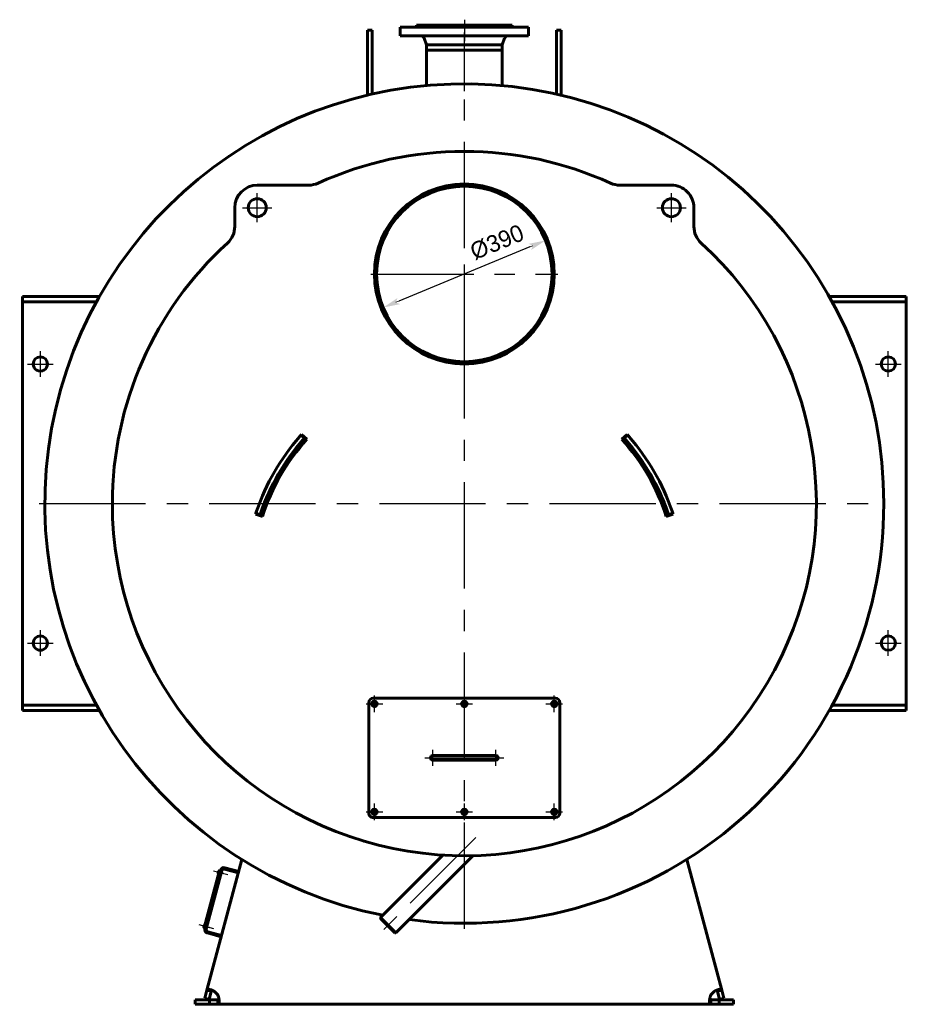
# Model space of a CAD drawing. Header units: millimetres. Extents: x 0 to 4827, y -183 to 841.
# Tile 5 of 6: x 3473 to 3735, y -145 to 147. Entities that reach past the tile are written whole.
import ezdxf

# ---------------------------------------------------------------- set-up
doc = ezdxf.new("R2010")
doc.units = ezdxf.units.MM
for name, pattern in [('CENTER_per1_scale0.029528', [1.5, 0.9375, -0.1875, 0.1875, -0.1875]), ('CENTER_per1_scale0.163386', [8.3, 5.1875, -1.0375, 1.0375, -1.0375]), ('CENTER_per1_scale0.196850', [10, 6.25, -1.25, 1.25, -1.25]), ('CENTER_per1_scale0.236220', [12, 7.5, -1.5, 1.5, -1.5]), ('CENTER_per1_scale0.393701', [20, 12.5, -2.5, 2.5, -2.5]), ('CENTER_per1_scale0.629921', [32, 20, -4, 4, -4]), ('CENTER_per1_scale0.787402', [40, 25, -5, 5, -5]), ('CENTER_per25_scale0.992232', [50.405405, 31.503378, -6.300676, 6.300676, -6.300676]), ('CENTER_per3_scale0.690896', [35.097515, 21.935947, -4.387189, 4.387189, -4.387189]), ('CENTER_per3_scale0.754593', [38.333333, 23.958333, -4.791667, 4.791667, -4.791667]), ('CENTER_per6_scale0.869423', [44.166667, 27.604167, -5.520833, 5.520833, -5.520833]), ('CENTER_per8_scale0.959646', [48.75, 30.46875, -6.09375, 6.09375, -6.09375])]:
    doc.linetypes.add(name, pattern=pattern)
doc.styles.add('TextStyle_1', font='T-FLEX Type A.TTF', dxfattribs={"height": 5})
doc.dimstyles.new('DIM_ST_3', dxfattribs={"dimtxt": 5, "dimasz": 5, "dimexe": 0, "dimexo": 0, "dimgap": 1.25, "dimtad": 1, "dimlfac": 7.5, "dimrnd": 0.01, "dimdsep": 46, "dimtxsty": 'TextStyle_1', "dimblk": 'Arrow_3_C7_Status', "dimcen": 0.09, "dimclrd": 7, "dimclre": 7, "dimclrt": 7, "dimazin": 0, "dimtfac": 1, "dimtdec": 0, "dimtmove": 0, "dimatfit": 0, "dimldrblk": 'NONE', "dimfxl": 1, "dimtvp": 1, "dimtolj": 1, "dimarcsym": 0})

# ---------------------------------------------------------------- blocks, each defined once
blk = doc.blocks.new('Arrow_3_C7_Status')
at = {"color": 7, "linetype": 'Continuous', "lineweight": 0}
blk.add_line((-1, 0), (-0.8, 0), dxfattribs=at)
at = {"color": 7}
blk.add_solid([(-1, -0.2), (0, 0), (-0.8, 0), (-1, 0.2)], dxfattribs=at)
blk = doc.blocks.new('*D12')
at = {"color": 7, "lineweight": -2}
blk.add_line((19.41, 79.34), (-19.41, 63.32), dxfattribs=at)
at = {"layer": 'Defpoints', "color": 0}
for p in [(24.03, 81.25), (-19.41, 63.32)]:
    blk.add_point(p, dxfattribs=at)
at = {"color": 7, "lineweight": -2, "xscale": 5, "yscale": 5, "zscale": 5}
for p, rotation in [((24.03, 81.25), 22.42318221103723), ((-24.03, 61.42), 202.4231822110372)]:
    blk.add_blockref('Arrow_3_C7_Status', p, dxfattribs=dict(at, rotation=rotation))
at = {"color": 7, "insert": (9.69, 80.74), "char_height": 5, "attachment_point": 5, "rotation": 22.4232, "style": 'TextStyle_1'}
blk.add_mtext('\\A1;%%c390{\\H0.5x;\\S^ ;} ', dxfattribs=at)
blk = doc.blocks.new('_None')
blk = doc.blocks.new('Проекция_3')
at = {"color": 7, "linetype": 'CENTER_per1_scale0.029528', "lineweight": 25}
blk.add_line((0, 146.6667), (0, 143.1333), dxfattribs=at)
at = {"color": 7, "linetype": 'CENTER_per1_scale0.393701', "lineweight": 25}
blk.add_line((0, 146.2667), (0, 140.2667), dxfattribs=at)
at = {"color": 7, "linetype": 'Continuous', "lineweight": 60}
for p, q in [((-28.6667, 136.0808), (-28.6667, 143.6)), ((-27.3333, 143.6), (-28.6667, 143.6)), ((-27.3333, 136.0808), (-27.3333, 143.6)), ((-19, 144.4667), (-19, 144.4667)), ((-19, 144.4667), (-19, 141.9333)), ((-17.5537, 144.4667), (-19, 144.4667)), ((-19, 144.4667), (-19, 141.9333)), ((-17.5537, 144.4667), (19, 144.4667)), ((-14.3333, 144.6), (-14.3333, 144.6)), ((-14.3333, 144.6), (-14.3333, 144.4667)), ((-13.2423, 144.6), (-14.3333, 144.6)), ((-14.3333, 144.6), (-14.3333, 144.4667)), ((-14.1333, 145), (-14.1333, 145)), ((-14.1333, 145), (-14.1333, 144.8)), ((-13.0575, 145), (-14.1333, 145)), ((-14.1333, 145), (-14.1333, 144.8)), ((14.3333, 144.6), (-13.2423, 144.6)), ((14.1333, 145), (-13.0575, 145)), ((14.1333, 144.8), (14.1333, 145)), ((14.3333, 144.4667), (14.3333, 144.6)), ((19, 141.9333), (19, 144.4667)), ((27.3333, 136.0808), (27.3333, 143.6)), ((28.6667, 143.6), (27.3333, 143.6)), ((28.6667, 136.0808), (28.6667, 143.6)), ((-19, 141.9333), (-19, 141.9333)), ((-17.5537, 141.9333), (-19, 141.9333)), ((-17.5537, 141.9333), (19, 141.9333)), ((-11.9428, 141.2002), (-11.22, 139.2667)), ((-11.9428, 141.2002), (-11.22, 139.2667)), ((11.22, 139.2667), (11.9428, 141.2002)), ((-11.22, 139.2667), (-11.22, 137.6667)), ((-11.22, 139.2667), (-11.22, 139.2667)), ((-11.22, 139.2667), (-11.22, 137.6667)), ((-10.3659, 139.2667), (-11.22, 139.2667)), ((-11.22, 137.6667), (-11.22, 137.6667)), ((-10.3659, 137.6667), (-11.22, 137.6667)), ((-11.2, 127.1612), (-11.2, 137.6667)), ((-11.2, 127.1612), (-11.2, 137.6667)), ((11.22, 139.2667), (-10.3659, 139.2667)), ((11.22, 137.6667), (-10.3659, 137.6667)), ((11.2, 127.1612), (11.2, 137.6667)), ((11.22, 137.6667), (11.22, 139.2667)), ((-28.6667, 136.0808), (-28.6667, 124.3168)), ((-27.3333, 136.0808), (-27.3333, 124.625)), ((27.3333, 136.0808), (27.3333, 124.625)), ((28.6667, 136.0808), (28.6667, 124.3168)), ((-46.0816, 97.6493), (-61.3727, 97.6493)), ((-0.0023, 97.3333), (-0.0023, 98)), ((0.0023, 97.3333), (0.0023, 98)), ((61.3727, 97.6493), (46.0816, 97.6493)), ((-68.0393, 90.9826), (-68.0393, 85.4309)), ((68.0393, 85.4309), (68.0393, 90.9826)), ((-131, 64.6667), (-128.8234, 64.6667)), ((-131, 63.0667), (-131, 64.6667)), ((-108.1527, 64.6667), (-128.8234, 64.6667)), ((128.8234, 64.6667), (108.1527, 64.6667)), ((128.8234, 64.6667), (131, 64.6667)), ((131, 64.6667), (131, 63.0667)), ((-131, 61.4667), (-131, 63.0667)), ((-128.8234, 63.0667), (-131, 63.0667)), ((-131, -54.8), (-131, 61.4667)), ((-109.0445, 63.0667), (-128.8234, 63.0667)), ((128.8234, 63.0667), (109.0445, 63.0667)), ((131, 63.0667), (128.8234, 63.0667)), ((131, 61.4667), (131, 63.0667)), ((131, 61.4667), (131, -54.8)), ((-47.4066, 22.7311), (-48.3994, 23.6211)), ((-46.6354, 22.392), (-48.218, 23.8226)), ((48.218, 23.8226), (46.6354, 22.392)), ((47.4066, 22.7311), (48.3994, 23.6211)), ((-61.8584, 0.1967), (-59.8282, -0.4585)), ((-60.5075, 0.0397), (-61.7746, 0.4545)), ((59.8282, -0.4585), (61.8584, 0.1967)), ((60.5075, 0.0397), (61.7746, 0.4545)), ((-131, -54.8), (-131, -56.4)), ((-27, -54.3333), (27, -54.3333)), ((-27, -54.3333), (27, -54.3333)), ((131, -54.8), (131, -56.4)), ((-131, -56.4), (-128.8234, -56.4)), ((-131, -58), (-131, -56.4)), ((-128.8234, -58), (-131, -58)), ((-128.8234, -56.4), (-109.0445, -56.4)), ((-128.8234, -58), (-108.1527, -58)), ((-28.3333, -88.3333), (-28.3333, -55.6667)), ((-28.3333, -88.3333), (-28.3333, -55.6667)), ((28.3333, -55.6667), (28.3333, -88.3333)), ((28.3333, -55.6667), (28.3333, -88.3333)), ((108.1527, -58), (128.8234, -58)), ((109.0445, -56.4), (128.8234, -56.4)), ((128.8234, -56.4), (131, -56.4)), ((131, -58), (128.8234, -58)), ((131, -56.4), (131, -58)), ((-7.6667, -71.3333), (-9.3333, -71.3333)), ((-7.6667, -71.3333), (-9.3333, -71.3333)), ((-9.3333, -72.6667), (-7.6667, -72.6667)), ((-9.3333, -72.6667), (-7.6667, -72.6667)), ((7.6667, -71.3333), (-7.6667, -71.3333)), ((7.6667, -71.3333), (-7.6667, -71.3333)), ((-7.6667, -72.6667), (7.6667, -72.6667)), ((-7.6667, -72.6667), (7.6667, -72.6667)), ((9.3333, -71.3333), (7.6667, -71.3333)), ((9.3333, -71.3333), (7.6667, -71.3333)), ((7.6667, -72.6667), (9.3333, -72.6667)), ((7.6667, -72.6667), (9.3333, -72.6667)), ((27, -89.6667), (-27, -89.6667)), ((27, -89.6667), (-27, -89.6667)), ((-6.3598, -100.806), (-24.843, -119.2893)), ((-20.2893, -123.843), (2.5858, -100.968)), ((-76.2825, -140.7807), (-65.9152, -102.0894)), ((-71.0952, -104.9363), (-66.974, -106.0406)), ((-70.9917, -104.5499), (-66.8704, -105.6542)), ((65.9152, -102.0894), (76.2825, -140.7807)), ((-72.5902, -105.364), (-77.1454, -122.3643)), ((-76.9223, -122.5621), (-72.2981, -105.3042)), ((-76.8878, -122.4333), (-72.3326, -105.433)), ((-76.536, -122.6656), (-71.9117, -105.4077)), ((-72.9356, -106.1894), (-72.7527, -105.5068)), ((-72.879, -106.2873), (-72.8404, -106.2977)), ((-72.6161, -105.4606), (-72.6547, -105.4502)), ((-72.3326, -105.433), (-72.5902, -105.364)), ((-72.1395, -106.2577), (-71.7531, -106.3613)), ((-71.6427, -105.9491), (-72.0291, -105.8456)), ((-71.7531, -106.3613), (-71.6427, -105.9491)), ((-20.2893, -123.843), (-24.843, -119.2893)), ((-24.843, -119.2893), (-24.843, -119.5721)), ((-24.843, -119.5721), (-20.5721, -123.843)), ((-77.2147, -122.1593), (-77.0318, -121.4767)), ((-77.1582, -122.2573), (-77.1195, -122.2677)), ((-76.8878, -122.4333), (-77.1454, -122.3643)), ((-76.8952, -121.4305), (-76.9339, -121.4202)), ((-76.4186, -122.2277), (-76.0323, -122.3312)), ((-75.9218, -121.9191), (-76.3082, -121.8156)), ((-76.0323, -122.3312), (-75.9218, -121.9191)), ((-72.0468, -124.9728), (-76.1681, -123.8685)), ((-71.9433, -124.5864), (-76.0646, -123.4821)), ((-20.5721, -123.843), (-20.2893, -123.843)), ((-76.9289, -143.1928), (-76.2825, -140.7807)), ((-74.9946, -141.1257), (-76.2825, -140.7807)), ((-75.641, -143.5379), (-74.9946, -141.1257)), ((-74.9899, -141.1082), (-74.9946, -141.1257)), ((74.9946, -141.1257), (76.2825, -140.7807)), ((74.9946, -141.1257), (75.641, -143.5379)), ((76.2825, -140.7807), (76.9289, -143.1928)), ((-79.7333, -143.6667), (-75.5421, -143.6667)), ((-79.7333, -145), (-79.7333, -143.6667)), ((-79.7333, -145), (-75.5421, -145)), ((-75.641, -143.5379), (-76.9289, -143.1928)), ((-75.5421, -143.6667), (-73.0449, -143.6667)), ((-75.5421, -143.6667), (-75.5421, -145)), ((-75.5421, -145), (-73.0449, -145)), ((-73.0449, -143.6667), (-73.0449, -145)), ((73.0449, -145), (-73.0449, -145)), ((73.0449, -143.6667), (75.5421, -143.6667)), ((73.0449, -143.6667), (73.0449, -145)), ((73.0449, -145), (75.5421, -145)), ((79.7333, -143.6667), (75.5421, -143.6667)), ((75.5421, -143.6667), (75.5421, -145)), ((79.7333, -145), (75.5421, -145)), ((75.641, -143.5379), (76.9289, -143.1928)), ((79.7333, -143.6667), (79.7333, -145))]:
    blk.add_line(p, q, dxfattribs=at)
at = {"color": 7, "linetype": 'CENTER_per3_scale0.690896', "lineweight": 25}
blk.add_line((0, 125.4945), (0, 142.8669), dxfattribs=at)
at = {"color": 7, "linetype": 'CENTER_per25_scale0.992232', "lineweight": 25}
for p, q in [((0, -122.6667), (0, 129.3333)), ((-126, 3.3333), (126, 3.3333))]:
    blk.add_line(p, q, dxfattribs=at)
at = {"color": 7, "linetype": 'CENTER_per8_scale0.959646', "lineweight": 25}
for p, q in [((0, 43.6667), (0, 99)), ((-27.6667, 71.3333), (27.6667, 71.3333))]:
    blk.add_line(p, q, dxfattribs=at)
at = {"color": 7, "linetype": 'CENTER_per1_scale0.787402', "lineweight": 25}
for p, q in [((-61.3727, 86.6493), (-61.3727, 95.3159)), ((61.3727, 86.6493), (61.3727, 95.3159)), ((-65.706, 90.9826), (-57.0393, 90.9826)), ((57.0393, 90.9826), (65.706, 90.9826))]:
    blk.add_line(p, q, dxfattribs=at)
at = {"color": 7, "linetype": 'CENTER_per1_scale0.629921', "lineweight": 25}
for p, q in [((-125.6667, 40.8667), (-125.6667, 48.4667)), ((125.6667, 40.8667), (125.6667, 48.4667)), ((-129.4667, 44.6667), (-121.8667, 44.6667)), ((121.8667, 44.6667), (129.4667, 44.6667)), ((-125.6667, -41.8), (-125.6667, -34.2)), ((125.6667, -41.8), (125.6667, -34.2)), ((-129.4667, -38), (-121.8667, -38)), ((121.8667, -38), (129.4667, -38))]:
    blk.add_line(p, q, dxfattribs=at)
at = {"color": 7, "linetype": 'CENTER_per1_scale0.236220', "lineweight": 25}
for p, q in [((-26.6667, -58.4667), (-26.6667, -53.5333)), ((0, -58.4667), (0, -53.5333)), ((26.6667, -58.4667), (26.6667, -53.5333)), ((-29.1333, -56), (-24.2, -56)), ((-2.4667, -56), (2.4667, -56)), ((24.2, -56), (29.1333, -56)), ((-26.6667, -90.4667), (-26.6667, -85.5333)), ((0, -90.4667), (0, -85.5333)), ((26.6667, -90.4667), (26.6667, -85.5333)), ((-29.1333, -88), (-24.2, -88)), ((-2.4667, -88), (2.4667, -88)), ((24.2, -88), (29.1333, -88))]:
    blk.add_line(p, q, dxfattribs=at)
at = {"color": 7, "linetype": 'CENTER_per1_scale0.196850', "lineweight": 25}
for p, q in [((-9.3333, -74.3333), (-9.3333, -69.6667)), ((9.3333, -74.3333), (9.3333, -69.6667)), ((-11.6667, -72), (-7, -72)), ((7, -72), (11.6667, -72))]:
    blk.add_line(p, q, dxfattribs=at)
at = {"color": 7, "linetype": 'CENTER_per3_scale0.754593', "lineweight": 25}
blk.add_line((-9.3333, -72), (9.3333, -72), dxfattribs=at)
at = {"color": 7, "linetype": 'CENTER_per6_scale0.869423', "lineweight": 25}
blk.add_line((3.4554, -95.5446), (-23.8861, -122.8861), dxfattribs=at)
at = {"color": 7, "linetype": 'CENTER_per1_scale0.163386', "lineweight": 25}
for p, q in [((-74.3768, -105.4374), (-70.088, -106.5866)), ((-78.6559, -121.4074), (-74.3672, -122.5565))]:
    blk.add_line(p, q, dxfattribs=at)
at = {"color": 7, "lineweight": 60, "flags": 128}
for points in [[(-73.7067, -141.4708), (-73.8204, -141.3881), (-73.936, -141.3085), (-74.053, -141.2323), (-74.1743, -141.1574), (-74.2962, -141.0861), (-74.4181, -141.0187), (-74.5362, -140.9568), (-74.6535, -140.8987), (-74.7693, -140.8446), (-74.8868, -140.7929), (-75.002, -140.7456), (-75.1142, -140.7027), (-75.217, -140.6665), (-75.3166, -140.6344), (-75.4126, -140.6066), (-75.5072, -140.5825), (-75.5975, -140.563), (-75.6829, -140.5483), (-75.76, -140.5388), (-75.8323, -140.5337), (-75.8996, -140.5331), (-75.9635, -140.5374), (-76.0219, -140.5465), (-76.0747, -140.5605), (-76.1256, -140.5815), (-76.1699, -140.6084), (-76.2074, -140.6412), (-76.2393, -140.6813), (-76.2643, -140.7278), (-76.2825, -140.7807)], [(-74.7729, -140.8432), (-74.8069, -140.8565), (-74.8432, -140.8776), (-74.8766, -140.9044), (-74.9062, -140.9364), (-74.9337, -140.9759), (-74.9574, -141.0204), (-74.9777, -141.0708), (-74.9946, -141.1257)], [(-73.0449, -145), (-72.9935, -144.9966), (-72.9458, -144.9865), (-72.9018, -144.9693), (-72.8604, -144.9442), (-72.8227, -144.9115), (-72.7888, -144.8712), (-72.7597, -144.8249), (-72.7341, -144.7715), (-72.7119, -144.7111), (-72.6927, -144.6416), (-72.6772, -144.5649), (-72.6654, -144.4814), (-72.6576, -144.3978), (-72.653, -144.3086), (-72.6516, -144.2142), (-72.6534, -144.1119), (-72.6586, -144.0046), (-72.6672, -143.8928), (-72.6785, -143.7819), (-72.6929, -143.6674), (-72.7104, -143.55), (-72.7316, -143.4265), (-72.7562, -143.3005), (-72.7841, -143.1727), (-72.8172, -143.036), (-72.8541, -142.898), (-72.8948, -142.7596), (-72.9407, -142.6168), (-72.9908, -142.4745), (-73.0449, -142.3333)], [(73.0449, -142.3333), (72.9935, -142.4669), (72.9458, -142.6016), (72.9018, -142.7368), (72.8604, -142.8759), (72.8227, -143.0146), (72.7888, -143.1522), (72.7597, -143.2837), (72.7341, -143.4134), (72.7119, -143.5405), (72.6927, -143.6686), (72.6772, -143.7931), (72.6654, -143.9134), (72.6576, -144.0212), (72.653, -144.1248), (72.6516, -144.2236), (72.6534, -144.3202), (72.6586, -144.4113), (72.6672, -144.4965), (72.6785, -144.5723), (72.6929, -144.6423), (72.7104, -144.7063), (72.7316, -144.7656), (72.7562, -144.8184), (72.7841, -144.8644), (72.8172, -144.9057), (72.8541, -144.9395), (72.8948, -144.9657), (72.9407, -144.9849), (72.9908, -144.9962), (73.0449, -145)], [(76.2825, -140.7807), (76.266, -140.7319), (76.2438, -140.6885), (76.2159, -140.6504), (76.1809, -140.6168), (76.1395, -140.5889), (76.0918, -140.5666), (76.0395, -140.5505), (75.9813, -140.5395), (75.9173, -140.5338), (75.8452, -140.5332), (75.7671, -140.5381), (75.6834, -140.5483), (75.6006, -140.5624), (75.5133, -140.5811), (75.4218, -140.6041), (75.3234, -140.6324), (75.221, -140.6652), (75.1153, -140.7023), (75.0111, -140.742), (74.9043, -140.7855), (74.7954, -140.8328), (74.6816, -140.8853), (74.5663, -140.9416), (74.45, -141.0016), (74.3265, -141.069), (74.2028, -141.1404), (74.0796, -141.2155), (73.9536, -141.2968), (73.829, -141.382), (73.7067, -141.4708)], [(74.9946, -141.1257), (74.9757, -141.0651), (74.9525, -141.0102), (74.9238, -140.9603), (74.8897, -140.9175), (74.8509, -140.883), (74.8064, -140.8563), (74.7733, -140.843)], [(-73.0449, -143.6667), (-72.9814, -143.6641), (-72.9223, -143.6558), (-72.8668, -143.641), (-72.8166, -143.6192), (-72.7732, -143.5907), (-72.7359, -143.5546), (-72.7145, -143.5261)], [(72.7145, -143.5255), (72.7363, -143.555), (72.766, -143.5847), (72.8006, -143.6099), (72.8391, -143.6302), (72.8844, -143.6466), (72.9335, -143.6579), (72.9875, -143.6645), (73.0449, -143.6667)]]:
    blk.add_lwpolyline(points, dxfattribs=at)
at = {"color": 7, "linetype": 'Continuous', "lineweight": 60}
for centre, radius in [((0, 71.3333), 26), ((-61.3727, 90.9826), 2.6667), ((61.3727, 90.9826), 2.6667), ((125.6667, 44.6667), 2.1333), ((125.6667, -38), 2.1333), ((-26.6667, -56), 0.6667), ((0, -56), 0.6667), ((26.6667, -56), 0.6667), ((-26.6667, -88), 0.6667), ((0, -88), 0.6667), ((26.6667, -88), 0.6667)]:
    blk.add_circle(centre, radius, dxfattribs=at)
for centre, radius, start, end in [((-14.3333, 144.8), 0.2, 270, 0), ((14.3333, 144.8), 0.2, 179.999995, 270), ((-13.1917, 140.7333), 1.3333, 20.496222, 64.158067), ((13.1917, 140.7333), 1.3333, 115.841933, 159.503778), ((0, 3.3333), 124.3333, 360, 258.785863), ((0, 3.3333), 104.3333, 65.471264, 114.528736), ((-61.3727, 90.9826), 6.6667, 90, 179.999994), ((-46.0816, 104.3159), 6.6667, 270, 294.528736), ((0, 71.3333), 26.6667, 90.005, 180), ((0, 71.3333), 26.6667, 180, 89.995), ((0, 71.3333), 26, 180, 89.995), ((0, 71.3333), 26, 90.005, 180), ((46.0816, 104.3159), 6.6667, 245.471264, 270), ((61.3727, 90.9826), 6.6667, 359.999998, 90), ((-74.706, 85.4309), 6.6667, 312.301133, 360), ((74.706, 85.4309), 6.6667, 180, 227.698867), ((0, 3.3333), 104.3333, 132.301133, 180), ((0, 3.3333), 104.3333, 180, 47.698867), ((-125.6667, 44.6667), 2.1333, 0, 179.999995), ((-125.6667, 44.6667), 2.1333, 179.999995, 0), ((0, -19.7667), 65, 138.125227, 138.718966), ((0, -19.7667), 65, 137.886247, 138.619307), ((0, -19.7667), 65, 41.374512, 42.113753), ((0, -19.7667), 65, 41.281034, 41.874773), ((0, -19.7667), 65, 138.718966, 161.281034), ((0, -19.7667), 63.6667, 138.718966, 161.281034), ((0, -19.7667), 62.8667, 137.886247, 162.113753), ((0, -19.7667), 65, 138.621197, 138.718966), ((0, -19.7667), 63.6667, 138.125227, 138.718966), ((0, -19.7667), 62.8667, 17.886247, 42.113753), ((0, -19.7667), 63.6667, 41.281034, 41.874773), ((0, -19.7667), 63.6667, 18.718966, 41.281034), ((0, -19.7667), 65, 41.281034, 41.372328), ((0, -19.7667), 65, 18.718966, 41.281034), ((0, 3.3333), 124.3333, 262.436862, 360), ((0, -19.7667), 65, 161.374512, 162.113753), ((0, -19.7667), 65, 161.281034, 161.874773), ((0, -19.7667), 65, 161.281034, 161.372328), ((0, -19.7667), 63.6667, 161.281034, 161.874773), ((0, -19.7667), 63.6667, 18.125227, 18.718966), ((0, -19.7667), 65, 18.125227, 18.718966), ((0, -19.7667), 65, 18.621197, 18.718966), ((0, -19.7667), 65, 17.886247, 18.619307), ((-125.6667, -38), 2.1333, 0, 179.999995), ((-125.6667, -38), 2.1333, 179.999995, 0), ((-27, -55.6667), 1.3333, 90, 179.999998), ((-27, -55.6667), 1.3333, 90, 179.999998), ((-26.6667, -56), 0.8, 270, 179.999995), ((-26.6667, -56), 0.8, 270, 179.999995), ((0, -56), 0.8, 270, 180), ((0, -56), 0.8, 270, 180), ((26.6667, -56), 0.8, 270, 180), ((26.6667, -56), 0.8, 270, 180), ((27, -55.6667), 1.3333, 0.000002, 90), ((27, -55.6667), 1.3333, 0.000002, 90), ((-26.6667, -56), 0.8, 179.999995, 270), ((-26.6667, -56), 0.8, 179.999995, 270), ((0, -56), 0.8, 180, 270), ((0, -56), 0.8, 180, 270), ((26.6667, -56), 0.8, 180, 270), ((26.6667, -56), 0.8, 180, 270), ((-9.3333, -72), 0.6667, 90, 180), ((-9.3333, -72), 0.6667, 90, 180), ((-9.3333, -72), 0.6667, 180, 270), ((-9.3333, -72), 0.6667, 180, 270), ((9.3333, -72), 0.6667, 0.000002, 90), ((9.3333, -72), 0.6667, 0.000002, 90), ((9.3333, -72), 0.6667, 270, 0.000002), ((9.3333, -72), 0.6667, 270, 0.000002), ((-26.6667, -88), 0.8, 270, 179.999995), ((-26.6667, -88), 0.8, 270, 179.999995), ((0, -88), 0.8, 270, 179.999999), ((0, -88), 0.8, 270, 179.999999), ((26.6667, -88), 0.8, 270, 180), ((26.6667, -88), 0.8, 270, 180), ((-27, -88.3333), 1.3333, 179.999998, 270), ((-27, -88.3333), 1.3333, 179.999998, 270), ((-26.6667, -88), 0.8, 179.999995, 270), ((-26.6667, -88), 0.8, 179.999995, 270), ((0, -88), 0.8, 179.999999, 270), ((0, -88), 0.8, 179.999999, 270), ((26.6667, -88), 0.8, 180, 270), ((26.6667, -88), 0.8, 180, 270), ((27, -88.3333), 1.3333, 270, 0), ((27, -88.3333), 1.3333, 270, 0), ((-71.2678, -105.5803), 1.0667, 75, 165), ((-71.2678, -105.5803), 0.6667, 75, 165), ((-72.8583, -106.2101), 0.08, 165, 255), ((-72.6754, -105.5275), 0.08, 75, 165), ((-77.1375, -122.18), 0.08, 165, 255), ((-76.9546, -121.4974), 0.08, 75, 165), ((-75.892, -122.8381), 1.0667, 165, 255), ((-75.892, -122.8381), 0.6667, 165, 255), ((-315.5313, -847.6141), 746.673, 71.2372363, 71.2372368), ((-75.9849, -143.9041), 3.3333, 28.114746, 46.885254), ((75.9849, -143.9041), 3.3333, 133.114746, 151.885254)]:
    blk.add_arc(centre, radius, start, end, dxfattribs=at)
dim = blk.add_diameter_dim_2p(p1=(-24.0342, 61.4158), p2=(24.0342, 81.2509), text='<>{\\H0.5x;\\S^ ;} ', dimstyle='DIM_ST_3')
dim.commit()
dim.dimension.update_dxf_attribs({"geometry": '*D12', "text_midpoint": (11.1232, 77.2755), "dimtype": 163})

msp = doc.modelspace()

# ---------------------------------------------------------------- block references
msp.add_blockref('Проекция_3', (3604.47, 0))

doc.saveas('drawing.dxf')
